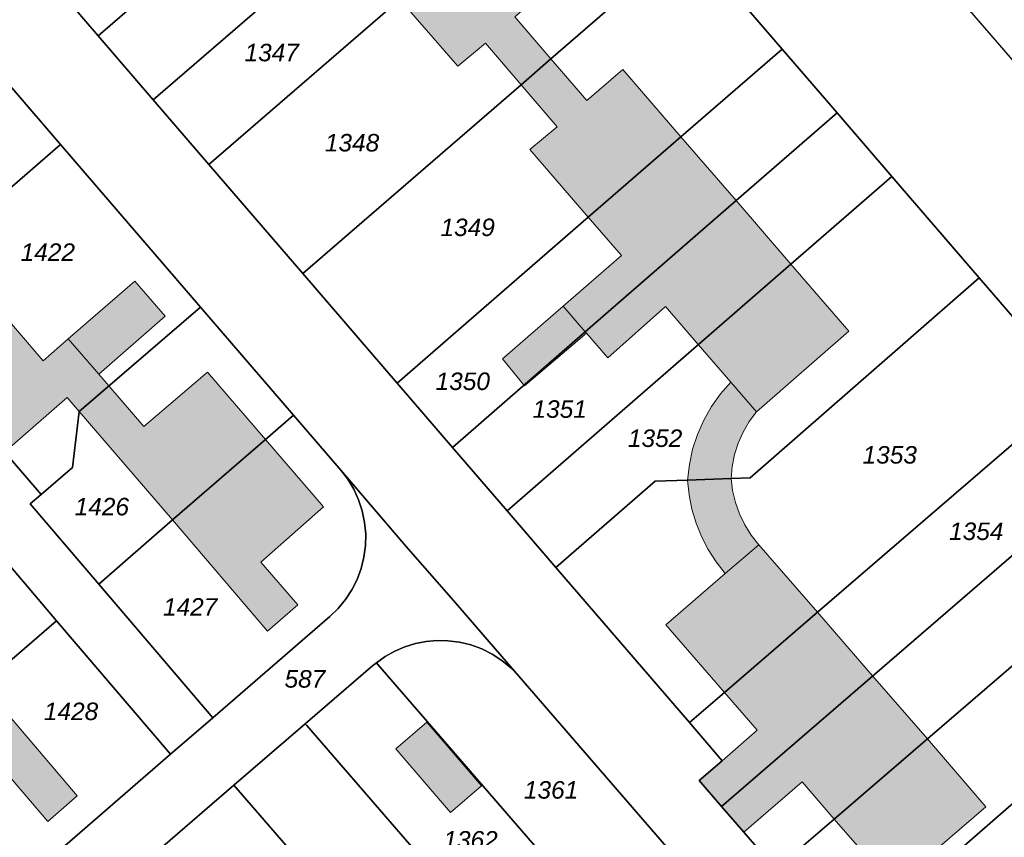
# Model space of a CAD drawing. Header units: metres. Extents: x 32338650 to 32340431, y 5701793 to 5703325.
# Tile 247 of 256: x 32339962 to 32340032, y 5702588 to 5702646. Entities that reach past the tile are written whole.
import ezdxf

# ---------------------------------------------------------------- set-up
doc = ezdxf.new("R2010")
doc.units = ezdxf.units.M
doc.header["$LTSCALE"] = 0.1
for name, color, linetype, lineweight, true_color in [('LPB-BE-Flurstück_Grenze', 7, 'Continuous', 70, 0x004c99), ('LPB-BE-Flurstück_Nummer', 7, 'Continuous', 70, 0x004c99), ('LPB-BE-Gebäude', 7, 'Continuous', 70, 0x004c99), ('LPB-BE-Straße', 7, 'Continuous', 70, 0x004c99)]:
    doc.layers.add(name, color=color, linetype=linetype, lineweight=lineweight, true_color=true_color)
doc.styles.add('Arial (italic)', font='ariali.ttf')

msp = doc.modelspace()

# ---------------------------------------------------------------- hatches: boundary and pattern name
at = {"layer": 'LPB-BE-Gebäude', "linetype": 'Continuous', "lineweight": 0, "true_color": 0xc7c8ca}
for points in [[(32339993.003, 5702642.945), (32339994.961, 5702644.576), (32339997.512, 5702641.619), (32339999.65, 5702643.473), (32339997.08, 5702646.461), (32339999.633, 5702648.678), (32339995.486, 5702653.471), (32339988.837, 5702647.749), (32339993.003, 5702642.945)], [(32339993.003, 5702642.945), (32339994.961, 5702644.576), (32339997.512, 5702641.619), (32339999.65, 5702643.473), (32339997.08, 5702646.461), (32339999.633, 5702648.678), (32339995.486, 5702653.471), (32339988.837, 5702647.749), (32339993.003, 5702642.945)], [(32339998.143, 5702636.99), (32340002.308, 5702632.156), (32340008.938, 5702637.898), (32340004.782, 5702642.712), (32340002.209, 5702640.486), (32339999.65, 5702643.473), (32339997.512, 5702641.619), (32340000.091, 5702638.621), (32339998.143, 5702636.99)], [(32339998.143, 5702636.99), (32340002.308, 5702632.156), (32340008.938, 5702637.898), (32340004.782, 5702642.712), (32340002.209, 5702640.486), (32339999.65, 5702643.473), (32339997.512, 5702641.619), (32340000.091, 5702638.621), (32339998.143, 5702636.99)], [(32340002.093, 5702623.968), (32340012.885, 5702633.343), (32340008.938, 5702637.898), (32340002.308, 5702632.156), (32340004.688, 5702629.426), (32340000.518, 5702625.814), (32340002.093, 5702623.968)], [(32340002.093, 5702623.968), (32340012.885, 5702633.343), (32340008.938, 5702637.898), (32340002.308, 5702632.156), (32340004.688, 5702629.426), (32340000.518, 5702625.814), (32340002.093, 5702623.968)], [(32340002.093, 5702623.968), (32340002.199, 5702623.874), (32340003.719, 5702622.12), (32340007.841, 5702625.774), (32340010.172, 5702623.067), (32340016.792, 5702628.81), (32340012.885, 5702633.343), (32340002.093, 5702623.968)], [(32340002.093, 5702623.968), (32340002.199, 5702623.874), (32340003.719, 5702622.12), (32340007.841, 5702625.774), (32340010.172, 5702623.067), (32340016.792, 5702628.81), (32340012.885, 5702633.343), (32340002.093, 5702623.968)], [(32340010.172, 5702623.067), (32340012.494, 5702620.38), (32340014.329, 5702618.263), (32340020.939, 5702624.017), (32340016.792, 5702628.81), (32340010.172, 5702623.067)], [(32340010.172, 5702623.067), (32340012.494, 5702620.38), (32340014.329, 5702618.263), (32340020.939, 5702624.017), (32340016.792, 5702628.81), (32340010.172, 5702623.067)], [(32339967.354, 5702620.939), (32339972.077, 5702625.079), (32339969.908, 5702627.6), (32339965.166, 5702623.471), (32339967.354, 5702620.939)], [(32339967.354, 5702620.939), (32339972.077, 5702625.079), (32339969.908, 5702627.6), (32339965.166, 5702623.471), (32339967.354, 5702620.939)], [(32339954.879, 5702622.032), (32339960.611, 5702615.382), (32339965.094, 5702619.281), (32339965.944, 5702618.285), (32339968.061, 5702620.12), (32339967.354, 5702620.939), (32339965.166, 5702623.471), (32339963.37, 5702621.903), (32339959.673, 5702626.188), (32339954.879, 5702622.032)], [(32339954.879, 5702622.032), (32339960.611, 5702615.382), (32339965.094, 5702619.281), (32339965.944, 5702618.285), (32339968.061, 5702620.12), (32339967.354, 5702620.939), (32339965.166, 5702623.471), (32339963.37, 5702621.903), (32339959.673, 5702626.188), (32339954.879, 5702622.032)], [(32339996.18, 5702622.049), (32339997.762, 5702620.113), (32340002.199, 5702623.874), (32340002.093, 5702623.968), (32340000.518, 5702625.814), (32339996.18, 5702622.049)], [(32339996.18, 5702622.049), (32339997.762, 5702620.113), (32340002.199, 5702623.874), (32340002.093, 5702623.968), (32340000.518, 5702625.814), (32339996.18, 5702622.049)], [(32339965.944, 5702618.285), (32339972.622, 5702610.536), (32339979.262, 5702616.288), (32339975.116, 5702621.101), (32339970.574, 5702617.215), (32339968.061, 5702620.12), (32339965.944, 5702618.285)], [(32339965.944, 5702618.285), (32339972.622, 5702610.536), (32339979.262, 5702616.288), (32339975.116, 5702621.101), (32339970.574, 5702617.215), (32339968.061, 5702620.12), (32339965.944, 5702618.285)], [(32340009.415, 5702613.381), (32340012.522, 5702613.494), (32340012.601, 5702614.355), (32340012.773, 5702615.202), (32340013.035, 5702616.026), (32340013.385, 5702616.817), (32340013.818, 5702617.566), (32340014.329, 5702618.263), (32340012.494, 5702620.38), (32340011.76, 5702619.541), (32340011.114, 5702618.631), (32340010.564, 5702617.661), (32340010.115, 5702616.641), (32340009.772, 5702615.58), (32340009.538, 5702614.489), (32340009.415, 5702613.381)], [(32340009.415, 5702613.381), (32340012.522, 5702613.494), (32340012.601, 5702614.355), (32340012.773, 5702615.202), (32340013.035, 5702616.026), (32340013.385, 5702616.817), (32340013.818, 5702617.566), (32340014.329, 5702618.263), (32340012.494, 5702620.38), (32340011.76, 5702619.541), (32340011.114, 5702618.631), (32340010.564, 5702617.661), (32340010.115, 5702616.641), (32340009.772, 5702615.58), (32340009.538, 5702614.489), (32340009.415, 5702613.381)], [(32339972.622, 5702610.536), (32339979.392, 5702602.602), (32339981.56, 5702604.475), (32339978.923, 5702607.525), (32339983.408, 5702611.464), (32339979.262, 5702616.288), (32339972.622, 5702610.536)], [(32339972.622, 5702610.536), (32339979.392, 5702602.602), (32339981.56, 5702604.475), (32339978.923, 5702607.525), (32339983.408, 5702611.464), (32339979.262, 5702616.288), (32339972.622, 5702610.536)], [(32340009.415, 5702613.381), (32340009.518, 5702612.341), (32340009.719, 5702611.315), (32340010.016, 5702610.312), (32340010.407, 5702609.343), (32340010.889, 5702608.415), (32340011.456, 5702607.536), (32340012.104, 5702606.716), (32340014.49, 5702608.769), (32340013.954, 5702609.451), (32340013.495, 5702610.188), (32340013.118, 5702610.97), (32340012.828, 5702611.788), (32340012.629, 5702612.633), (32340012.522, 5702613.494), (32340009.415, 5702613.381)], [(32340009.415, 5702613.381), (32340009.518, 5702612.341), (32340009.719, 5702611.315), (32340010.016, 5702610.312), (32340010.407, 5702609.343), (32340010.889, 5702608.415), (32340011.456, 5702607.536), (32340012.104, 5702606.716), (32340014.49, 5702608.769), (32340013.954, 5702609.451), (32340013.495, 5702610.188), (32340013.118, 5702610.97), (32340012.828, 5702611.788), (32340012.629, 5702612.633), (32340012.522, 5702613.494), (32340009.415, 5702613.381)], [(32340007.851, 5702603.047), (32340012.037, 5702598.222), (32340018.686, 5702603.944), (32340014.49, 5702608.769), (32340012.104, 5702606.716), (32340007.851, 5702603.047)], [(32340007.851, 5702603.047), (32340012.037, 5702598.222), (32340018.686, 5702603.944), (32340014.49, 5702608.769), (32340012.104, 5702606.716), (32340007.851, 5702603.047)], [(32340010.237, 5702591.921), (32340011.833, 5702590.084), (32340022.623, 5702599.409), (32340018.686, 5702603.944), (32340012.037, 5702598.222), (32340014.387, 5702595.514), (32340011.877, 5702593.345), (32340010.237, 5702591.921)], [(32340010.237, 5702591.921), (32340011.833, 5702590.084), (32340022.623, 5702599.409), (32340018.686, 5702603.944), (32340012.037, 5702598.222), (32340014.387, 5702595.514), (32340011.877, 5702593.345), (32340010.237, 5702591.921)], [(32340011.833, 5702590.084), (32340013.429, 5702588.238), (32340017.589, 5702591.83), (32340019.892, 5702589.174), (32340026.541, 5702594.895), (32340022.623, 5702599.409), (32340011.833, 5702590.084)], [(32340011.833, 5702590.084), (32340013.429, 5702588.238), (32340017.589, 5702591.83), (32340019.892, 5702589.174), (32340026.541, 5702594.895), (32340022.623, 5702599.409), (32340011.833, 5702590.084)], [(32339959.04, 5702598.764), (32339952.42, 5702593.031), (32339956.564, 5702588.157), (32339961.078, 5702592.075), (32339963.704, 5702589.005), (32339965.81, 5702590.83), (32339959.04, 5702598.764)], [(32339959.04, 5702598.764), (32339952.42, 5702593.031), (32339956.564, 5702588.157), (32339961.078, 5702592.075), (32339963.704, 5702589.005), (32339965.81, 5702590.83), (32339959.04, 5702598.764)], [(32339994.689, 5702591.539), (32339990.783, 5702596.103), (32339988.559, 5702594.183), (32339992.47, 5702589.655), (32339994.689, 5702591.539)], [(32339994.689, 5702591.539), (32339990.783, 5702596.103), (32339988.559, 5702594.183), (32339992.47, 5702589.655), (32339994.689, 5702591.539)], [(32340017.749, 5702578.884), (32340019.917, 5702580.746), (32340030.726, 5702590.06), (32340026.541, 5702594.895), (32340019.892, 5702589.174), (32340022.357, 5702586.33), (32340018.187, 5702582.739), (32340016.01, 5702580.896), (32340017.749, 5702578.884)], [(32340017.749, 5702578.884), (32340019.917, 5702580.746), (32340030.726, 5702590.06), (32340026.541, 5702594.895), (32340019.892, 5702589.174), (32340022.357, 5702586.33), (32340018.187, 5702582.739), (32340016.01, 5702580.896), (32340017.749, 5702578.884)]]:
    msp.add_hatch(color=9, dxfattribs=at).paths.add_polyline_path(points)

# ---------------------------------------------------------------- linework, layer by layer
at = {"layer": 'LPB-BE-Flurstück_Grenze', "color": 253, "linetype": 'Continuous', "lineweight": 25, "true_color": 0xadadad, "transparency": 33554687, "flags": 128}
for points in [[(32339965.949, 5702654.802), (32339965.455, 5702654.315), (32339965.029, 5702653.767), (32339964.678, 5702653.169), (32339964.408, 5702652.53), (32339964.224, 5702651.861), (32339964.129, 5702651.174), (32339964.122, 5702650.481), (32339964.205, 5702649.793), (32339964.377, 5702649.121), (32339964.635, 5702648.478), (32339964.976, 5702647.874), (32339965.392, 5702647.32), (32339967.303, 5702645.1), (32339987.594, 5702662.601), (32339989.119, 5702663.92), (32339994.866, 5702668.878), (32339990.357, 5702674.117), (32339989.654, 5702674.098), (32339988.96, 5702673.981), (32339988.29, 5702673.767), (32339987.656, 5702673.462), (32339987.072, 5702673.07), (32339965.949, 5702654.802)], [(32339965.949, 5702654.802), (32339965.455, 5702654.315), (32339965.029, 5702653.767), (32339964.678, 5702653.169), (32339964.408, 5702652.53), (32339964.224, 5702651.861), (32339964.129, 5702651.174), (32339964.122, 5702650.481), (32339964.205, 5702649.793), (32339964.377, 5702649.121), (32339964.635, 5702648.478), (32339964.976, 5702647.874), (32339965.392, 5702647.32), (32339967.303, 5702645.1), (32339987.594, 5702662.601), (32339989.119, 5702663.92), (32339994.866, 5702668.878), (32339990.357, 5702674.117), (32339989.654, 5702674.098), (32339988.96, 5702673.981), (32339988.29, 5702673.767), (32339987.656, 5702673.462), (32339987.072, 5702673.07), (32339965.949, 5702654.802)], [(32339967.303, 5702645.1), (32339971.239, 5702640.535), (32339980.711, 5702648.723), (32339998.783, 5702664.334), (32339994.866, 5702668.878), (32339989.119, 5702663.92), (32339987.594, 5702662.601), (32339967.303, 5702645.1)], [(32339967.303, 5702645.1), (32339971.239, 5702640.535), (32339980.711, 5702648.723), (32339998.783, 5702664.334), (32339994.866, 5702668.878), (32339989.119, 5702663.92), (32339987.594, 5702662.601), (32339967.303, 5702645.1)], [(32339971.239, 5702640.535), (32339975.203, 5702635.929), (32339995.486, 5702653.471), (32340002.738, 5702659.749), (32339998.783, 5702664.334), (32339980.711, 5702648.723), (32339971.239, 5702640.535)], [(32339971.239, 5702640.535), (32339975.203, 5702635.929), (32339995.486, 5702653.471), (32340002.738, 5702659.749), (32339998.783, 5702664.334), (32339980.711, 5702648.723), (32339971.239, 5702640.535)], [(32339995.486, 5702653.471), (32339975.203, 5702635.929), (32339981.929, 5702628.128), (32339997.512, 5702641.619), (32339999.65, 5702643.473), (32340009.444, 5702651.958), (32340002.738, 5702659.749), (32339995.486, 5702653.471)], [(32339995.486, 5702653.471), (32339975.203, 5702635.929), (32339981.929, 5702628.128), (32339997.512, 5702641.619), (32339999.65, 5702643.473), (32340009.444, 5702651.958), (32340002.738, 5702659.749), (32339995.486, 5702653.471)], [(32339981.929, 5702628.128), (32339988.654, 5702620.306), (32340002.308, 5702632.156), (32340008.938, 5702637.898), (32340016.16, 5702644.167), (32340009.444, 5702651.958), (32339999.65, 5702643.473), (32339997.512, 5702641.619), (32339981.929, 5702628.128)], [(32339981.929, 5702628.128), (32339988.654, 5702620.306), (32340002.308, 5702632.156), (32340008.938, 5702637.898), (32340016.16, 5702644.167), (32340009.444, 5702651.958), (32339999.65, 5702643.473), (32339997.512, 5702641.619), (32339981.929, 5702628.128)], [(32340009.444, 5702651.958), (32340016.16, 5702644.167), (32340020.087, 5702639.613), (32340023.993, 5702635.07), (32340030.242, 5702627.829), (32340037.139, 5702619.82)], [(32340009.444, 5702651.958), (32340016.16, 5702644.167), (32340020.087, 5702639.613), (32340023.993, 5702635.07), (32340030.242, 5702627.829), (32340037.139, 5702619.82)], [(32339954.057, 5702649.606), (32339957.965, 5702645.072), (32339964.604, 5702637.354), (32339974.605, 5702625.726), (32339981.254, 5702618.008), (32339984.626, 5702614.097), (32339989.45, 5702608.485), (32339992.528, 5702604.966), (32339997.363, 5702599.374), (32340010.511, 5702584.194), (32340014.476, 5702579.608), (32340016.01, 5702580.896), (32340018.187, 5702582.739), (32340015.722, 5702585.592), (32340013.429, 5702588.238), (32340011.833, 5702590.084), (32340010.237, 5702591.921)], [(32339954.057, 5702649.606), (32339957.965, 5702645.072), (32339964.604, 5702637.354), (32339974.605, 5702625.726), (32339981.254, 5702618.008), (32339984.626, 5702614.097), (32339989.45, 5702608.485), (32339992.528, 5702604.966), (32339997.363, 5702599.374), (32340010.511, 5702584.194), (32340014.476, 5702579.608), (32340016.01, 5702580.896), (32340018.187, 5702582.739), (32340015.722, 5702585.592), (32340013.429, 5702588.238), (32340011.833, 5702590.084), (32340010.237, 5702591.921)], [(32340032.793, 5702643.206), (32340028.198, 5702648.538)], [(32340032.793, 5702643.206), (32340028.198, 5702648.538)], [(32340010.237, 5702591.921), (32340011.877, 5702593.345), (32340009.536, 5702596.063), (32340000.003, 5702607.131), (32339996.516, 5702611.177), (32339992.609, 5702615.721), (32339988.654, 5702620.306), (32339981.929, 5702628.128), (32339975.203, 5702635.929), (32339971.239, 5702640.535), (32339967.303, 5702645.1), (32339965.392, 5702647.32)], [(32340010.237, 5702591.921), (32340011.877, 5702593.345), (32340009.536, 5702596.063), (32340000.003, 5702607.131), (32339996.516, 5702611.177), (32339992.609, 5702615.721), (32339988.654, 5702620.306), (32339981.929, 5702628.128), (32339975.203, 5702635.929), (32339971.239, 5702640.535), (32339967.303, 5702645.1), (32339965.392, 5702647.32)], [(32339927.147, 5702618.326), (32339933.776, 5702610.618), (32339946.809, 5702621.922), (32339949.029, 5702623.853), (32339950.689, 5702625.286), (32339951.488, 5702625.973), (32339964.604, 5702637.354), (32339957.965, 5702645.072), (32339945.855, 5702634.561), (32339927.147, 5702618.326)], [(32339927.147, 5702618.326), (32339933.776, 5702610.618), (32339946.809, 5702621.922), (32339949.029, 5702623.853), (32339950.689, 5702625.286), (32339951.488, 5702625.973), (32339964.604, 5702637.354), (32339957.965, 5702645.072), (32339945.855, 5702634.561), (32339927.147, 5702618.326)], [(32339988.654, 5702620.306), (32339992.609, 5702615.721), (32340002.093, 5702623.968), (32340012.885, 5702633.343), (32340020.087, 5702639.613), (32340016.16, 5702644.167), (32340008.938, 5702637.898), (32340002.308, 5702632.156), (32339988.654, 5702620.306)], [(32339988.654, 5702620.306), (32339992.609, 5702615.721), (32340002.093, 5702623.968), (32340012.885, 5702633.343), (32340020.087, 5702639.613), (32340016.16, 5702644.167), (32340008.938, 5702637.898), (32340002.308, 5702632.156), (32339988.654, 5702620.306)], [(32339992.609, 5702615.721), (32339996.516, 5702611.177), (32340016.792, 5702628.81), (32340023.993, 5702635.07), (32340020.087, 5702639.613), (32340012.885, 5702633.343), (32340002.093, 5702623.968), (32339992.609, 5702615.721)], [(32339992.609, 5702615.721), (32339996.516, 5702611.177), (32340016.792, 5702628.81), (32340023.993, 5702635.07), (32340020.087, 5702639.613), (32340012.885, 5702633.343), (32340002.093, 5702623.968), (32339992.609, 5702615.721)], [(32339954.879, 5702622.032), (32339963.219, 5702612.342), (32339965.46, 5702614.292), (32339965.944, 5702618.285), (32339974.605, 5702625.726), (32339964.604, 5702637.354), (32339951.488, 5702625.973), (32339954.879, 5702622.032)], [(32339954.879, 5702622.032), (32339963.219, 5702612.342), (32339965.46, 5702614.292), (32339965.944, 5702618.285), (32339974.605, 5702625.726), (32339964.604, 5702637.354), (32339951.488, 5702625.973), (32339954.879, 5702622.032)], [(32340023.993, 5702635.07), (32340016.792, 5702628.81), (32339996.516, 5702611.177), (32340000.003, 5702607.131), (32340007.1, 5702613.305), (32340009.415, 5702613.381), (32340012.522, 5702613.494), (32340013.875, 5702613.538), (32340030.242, 5702627.829), (32340023.993, 5702635.07)], [(32340023.993, 5702635.07), (32340016.792, 5702628.81), (32339996.516, 5702611.177), (32340000.003, 5702607.131), (32340007.1, 5702613.305), (32340009.415, 5702613.381), (32340012.522, 5702613.494), (32340013.875, 5702613.538), (32340030.242, 5702627.829), (32340023.993, 5702635.07)], [(32340000.003, 5702607.131), (32340009.536, 5702596.063), (32340012.037, 5702598.222), (32340018.686, 5702603.944), (32340037.139, 5702619.82), (32340030.242, 5702627.829), (32340013.875, 5702613.538), (32340012.522, 5702613.494), (32340009.415, 5702613.381), (32340007.1, 5702613.305), (32340000.003, 5702607.131)], [(32340000.003, 5702607.131), (32340009.536, 5702596.063), (32340012.037, 5702598.222), (32340018.686, 5702603.944), (32340037.139, 5702619.82), (32340030.242, 5702627.829), (32340013.875, 5702613.538), (32340012.522, 5702613.494), (32340009.415, 5702613.381), (32340007.1, 5702613.305), (32340000.003, 5702607.131)], [(32339946.809, 5702621.922), (32339950.137, 5702617.913), (32339950.324, 5702618.075), (32339958.684, 5702608.405), (32339959.442, 5702609.065), (32339964.331, 5702603.34), (32339972.467, 5702593.8), (32339975.486, 5702596.408), (32339967.34, 5702605.949), (32339962.451, 5702611.683), (32339963.219, 5702612.342), (32339954.879, 5702622.032), (32339951.488, 5702625.973), (32339950.689, 5702625.286), (32339949.029, 5702623.853), (32339946.809, 5702621.922)], [(32339946.809, 5702621.922), (32339950.137, 5702617.913), (32339950.324, 5702618.075), (32339958.684, 5702608.405), (32339959.442, 5702609.065), (32339964.331, 5702603.34), (32339972.467, 5702593.8), (32339975.486, 5702596.408), (32339967.34, 5702605.949), (32339962.451, 5702611.683), (32339963.219, 5702612.342), (32339954.879, 5702622.032), (32339951.488, 5702625.973), (32339950.689, 5702625.286), (32339949.029, 5702623.853), (32339946.809, 5702621.922)], [(32339962.451, 5702611.683), (32339967.34, 5702605.949), (32339972.622, 5702610.536), (32339979.262, 5702616.288), (32339981.254, 5702618.008), (32339974.605, 5702625.726), (32339965.944, 5702618.285), (32339965.46, 5702614.292), (32339963.219, 5702612.342), (32339962.451, 5702611.683)], [(32339962.451, 5702611.683), (32339967.34, 5702605.949), (32339972.622, 5702610.536), (32339979.262, 5702616.288), (32339981.254, 5702618.008), (32339974.605, 5702625.726), (32339965.944, 5702618.285), (32339965.46, 5702614.292), (32339963.219, 5702612.342), (32339962.451, 5702611.683)], [(32340010.237, 5702591.921), (32340011.833, 5702590.084), (32340041.056, 5702615.286), (32340037.139, 5702619.82), (32340018.686, 5702603.944), (32340012.037, 5702598.222), (32340009.536, 5702596.063), (32340011.877, 5702593.345), (32340010.237, 5702591.921)], [(32340010.237, 5702591.921), (32340011.833, 5702590.084), (32340041.056, 5702615.286), (32340037.139, 5702619.82), (32340018.686, 5702603.944), (32340012.037, 5702598.222), (32340009.536, 5702596.063), (32340011.877, 5702593.345), (32340010.237, 5702591.921)], [(32339967.34, 5702605.949), (32339975.486, 5702596.408), (32339983.858, 5702603.64), (32339984.454, 5702604.217), (32339984.982, 5702604.857), (32339985.434, 5702605.552), (32339985.806, 5702606.293), (32339986.093, 5702607.072), (32339986.291, 5702607.877), (32339986.397, 5702608.7), (32339986.414, 5702609.532), (32339986.337, 5702610.361), (32339986.168, 5702611.176), (32339985.908, 5702611.967), (32339985.562, 5702612.723), (32339985.132, 5702613.437), (32339984.626, 5702614.097), (32339981.254, 5702618.008), (32339979.262, 5702616.288), (32339972.622, 5702610.536), (32339967.34, 5702605.949)], [(32339967.34, 5702605.949), (32339975.486, 5702596.408), (32339983.858, 5702603.64), (32339984.454, 5702604.217), (32339984.982, 5702604.857), (32339985.434, 5702605.552), (32339985.806, 5702606.293), (32339986.093, 5702607.072), (32339986.291, 5702607.877), (32339986.397, 5702608.7), (32339986.414, 5702609.532), (32339986.337, 5702610.361), (32339986.168, 5702611.176), (32339985.908, 5702611.967), (32339985.562, 5702612.723), (32339985.132, 5702613.437), (32339984.626, 5702614.097), (32339981.254, 5702618.008), (32339979.262, 5702616.288), (32339972.622, 5702610.536), (32339967.34, 5702605.949)], [(32340011.833, 5702590.084), (32340013.429, 5702588.238), (32340015.722, 5702585.592), (32340019.892, 5702589.174), (32340026.541, 5702594.895), (32340044.973, 5702610.742), (32340041.056, 5702615.286), (32340011.833, 5702590.084)], [(32340011.833, 5702590.084), (32340013.429, 5702588.238), (32340015.722, 5702585.592), (32340019.892, 5702589.174), (32340026.541, 5702594.895), (32340044.973, 5702610.742), (32340041.056, 5702615.286), (32340011.833, 5702590.084)], [(32339971.917, 5702587.217), (32339977, 5702591.592), (32339982.093, 5702595.987), (32339986.917, 5702600.132), (32339987.002, 5702600.2), (32339987.088, 5702600.266), (32339987.175, 5702600.332), (32339987.813, 5702600.785), (32339988.496, 5702601.168), (32339989.215, 5702601.477), (32339989.963, 5702601.708), (32339990.731, 5702601.858), (32339991.51, 5702601.927), (32339992.293, 5702601.913), (32339993.117, 5702601.807), (32339993.924, 5702601.61), (32339994.704, 5702601.324), (32339995.447, 5702600.952), (32339996.143, 5702600.499), (32339996.785, 5702599.971), (32339997.363, 5702599.374), (32339992.528, 5702604.966), (32339989.45, 5702608.485), (32339984.626, 5702614.097), (32339985.132, 5702613.437), (32339985.562, 5702612.723), (32339985.908, 5702611.967), (32339986.168, 5702611.176), (32339986.337, 5702610.361), (32339986.414, 5702609.532), (32339986.397, 5702608.7), (32339986.291, 5702607.877), (32339986.093, 5702607.072), (32339985.806, 5702606.293), (32339985.434, 5702605.552), (32339984.982, 5702604.857), (32339984.454, 5702604.217), (32339983.858, 5702603.64), (32339975.486, 5702596.408), (32339972.467, 5702593.8), (32339964.021, 5702586.49)], [(32339971.917, 5702587.217), (32339977, 5702591.592), (32339982.093, 5702595.987), (32339986.917, 5702600.132), (32339987.002, 5702600.2), (32339987.088, 5702600.266), (32339987.175, 5702600.332), (32339987.813, 5702600.785), (32339988.496, 5702601.168), (32339989.215, 5702601.477), (32339989.963, 5702601.708), (32339990.731, 5702601.858), (32339991.51, 5702601.927), (32339992.293, 5702601.913), (32339993.117, 5702601.807), (32339993.924, 5702601.61), (32339994.704, 5702601.324), (32339995.447, 5702600.952), (32339996.143, 5702600.499), (32339996.785, 5702599.971), (32339997.363, 5702599.374), (32339992.528, 5702604.966), (32339989.45, 5702608.485), (32339984.626, 5702614.097), (32339985.132, 5702613.437), (32339985.562, 5702612.723), (32339985.908, 5702611.967), (32339986.168, 5702611.176), (32339986.337, 5702610.361), (32339986.414, 5702609.532), (32339986.397, 5702608.7), (32339986.291, 5702607.877), (32339986.093, 5702607.072), (32339985.806, 5702606.293), (32339985.434, 5702605.552), (32339984.982, 5702604.857), (32339984.454, 5702604.217), (32339983.858, 5702603.64), (32339975.486, 5702596.408), (32339972.467, 5702593.8), (32339964.021, 5702586.49)], [(32340046.826, 5702608.585), (32340044.973, 5702610.742), (32340026.541, 5702594.895), (32340019.892, 5702589.174), (32340015.722, 5702585.592), (32340018.187, 5702582.739), (32340019.917, 5702580.746), (32340020.681, 5702579.864), (32340046.386, 5702602.258), (32340046.801, 5702602.672), (32340047.159, 5702603.136), (32340047.453, 5702603.642), (32340047.679, 5702604.182), (32340047.833, 5702604.748), (32340047.913, 5702605.328), (32340047.915, 5702605.915), (32340047.841, 5702606.497), (32340047.692, 5702607.064), (32340047.47, 5702607.607), (32340047.18, 5702608.117), (32340046.826, 5702608.585)], [(32340046.826, 5702608.585), (32340044.973, 5702610.742), (32340026.541, 5702594.895), (32340019.892, 5702589.174), (32340015.722, 5702585.592), (32340018.187, 5702582.739), (32340019.917, 5702580.746), (32340020.681, 5702579.864), (32340046.386, 5702602.258), (32340046.801, 5702602.672), (32340047.159, 5702603.136), (32340047.453, 5702603.642), (32340047.679, 5702604.182), (32340047.833, 5702604.748), (32340047.913, 5702605.328), (32340047.915, 5702605.915), (32340047.841, 5702606.497), (32340047.692, 5702607.064), (32340047.47, 5702607.607), (32340047.18, 5702608.117), (32340046.826, 5702608.585)], [(32339943.739, 5702599.031), (32339950.388, 5702591.303), (32339964.331, 5702603.34), (32339959.442, 5702609.065), (32339958.684, 5702608.405), (32339956.443, 5702606.456), (32339952.394, 5702606.552), (32339943.739, 5702599.031)], [(32339943.739, 5702599.031), (32339950.388, 5702591.303), (32339964.331, 5702603.34), (32339959.442, 5702609.065), (32339958.684, 5702608.405), (32339956.443, 5702606.456), (32339952.394, 5702606.552), (32339943.739, 5702599.031)], [(32339950.388, 5702591.303), (32339953.874, 5702587.237), (32339954.435, 5702586.656), (32339955.057, 5702586.142), (32339955.734, 5702585.701), (32339956.455, 5702585.339), (32339957.212, 5702585.059), (32339957.996, 5702584.867), (32339958.797, 5702584.763), (32339959.603, 5702584.75), (32339960.405, 5702584.826), (32339961.194, 5702584.992), (32339961.959, 5702585.245), (32339962.692, 5702585.582), (32339963.382, 5702585.999), (32339964.021, 5702586.49), (32339972.467, 5702593.8), (32339964.331, 5702603.34), (32339950.388, 5702591.303)], [(32339950.388, 5702591.303), (32339953.874, 5702587.237), (32339954.435, 5702586.656), (32339955.057, 5702586.142), (32339955.734, 5702585.701), (32339956.455, 5702585.339), (32339957.212, 5702585.059), (32339957.996, 5702584.867), (32339958.797, 5702584.763), (32339959.603, 5702584.75), (32339960.405, 5702584.826), (32339961.194, 5702584.992), (32339961.959, 5702585.245), (32339962.692, 5702585.582), (32339963.382, 5702585.999), (32339964.021, 5702586.49), (32339972.467, 5702593.8), (32339964.331, 5702603.34), (32339950.388, 5702591.303)], [(32340046.386, 5702602.258), (32340020.681, 5702579.864), (32340019.917, 5702580.746), (32340017.749, 5702578.884), (32340018.533, 5702577.991), (32340011.694, 5702572.026), (32340006.64, 5702567.63), (32340001.576, 5702563.214), (32339996.522, 5702558.808), (32339991.478, 5702554.411), (32339984.609, 5702548.428), (32339983.633, 5702549.529), (32339981.456, 5702547.677), (32339982.43, 5702546.546), (32339971.679, 5702537.179), (32339953.023, 5702521.001)], [(32340046.386, 5702602.258), (32340020.681, 5702579.864), (32340019.917, 5702580.746), (32340017.749, 5702578.884), (32340018.533, 5702577.991), (32340011.694, 5702572.026), (32340006.64, 5702567.63), (32340001.576, 5702563.214), (32339996.522, 5702558.808), (32339991.478, 5702554.411), (32339984.609, 5702548.428), (32339983.633, 5702549.529), (32339981.456, 5702547.677), (32339982.43, 5702546.546), (32339971.679, 5702537.179), (32339953.023, 5702521.001)], [(32340010.511, 5702584.194), (32339997.363, 5702599.374), (32339996.785, 5702599.971), (32339996.143, 5702600.499), (32339995.447, 5702600.952), (32339994.704, 5702601.324), (32339993.924, 5702601.61), (32339993.117, 5702601.807), (32339992.293, 5702601.913), (32339991.51, 5702601.927), (32339990.731, 5702601.858), (32339989.963, 5702601.708), (32339989.215, 5702601.477), (32339988.496, 5702601.168), (32339987.813, 5702600.785), (32339987.175, 5702600.332), (32339987.283, 5702600.207), (32340011.694, 5702572.026), (32340018.533, 5702577.991), (32340017.749, 5702578.884), (32340016.01, 5702580.896), (32340014.476, 5702579.608), (32340010.511, 5702584.194)], [(32340010.511, 5702584.194), (32339997.363, 5702599.374), (32339996.785, 5702599.971), (32339996.143, 5702600.499), (32339995.447, 5702600.952), (32339994.704, 5702601.324), (32339993.924, 5702601.61), (32339993.117, 5702601.807), (32339992.293, 5702601.913), (32339991.51, 5702601.927), (32339990.731, 5702601.858), (32339989.963, 5702601.708), (32339989.215, 5702601.477), (32339988.496, 5702601.168), (32339987.813, 5702600.785), (32339987.175, 5702600.332), (32339987.283, 5702600.207), (32340011.694, 5702572.026), (32340018.533, 5702577.991), (32340017.749, 5702578.884), (32340016.01, 5702580.896), (32340014.476, 5702579.608), (32340010.511, 5702584.194)], [(32340011.694, 5702572.026), (32339987.283, 5702600.207), (32339987.175, 5702600.332), (32339987.088, 5702600.266), (32339987.002, 5702600.2), (32339986.917, 5702600.132), (32339982.093, 5702595.987), (32339982.214, 5702595.846), (32340006.64, 5702567.63), (32340011.694, 5702572.026)], [(32340011.694, 5702572.026), (32339987.283, 5702600.207), (32339987.175, 5702600.332), (32339987.088, 5702600.266), (32339987.002, 5702600.2), (32339986.917, 5702600.132), (32339982.093, 5702595.987), (32339982.214, 5702595.846), (32340006.64, 5702567.63), (32340011.694, 5702572.026)], [(32340006.64, 5702567.63), (32339982.214, 5702595.846), (32339982.093, 5702595.987), (32339977, 5702591.592), (32339989.374, 5702577.305), (32339991.38, 5702574.981), (32340001.576, 5702563.214), (32340006.64, 5702567.63)], [(32340006.64, 5702567.63), (32339982.214, 5702595.846), (32339982.093, 5702595.987), (32339977, 5702591.592), (32339989.374, 5702577.305), (32339991.38, 5702574.981), (32340001.576, 5702563.214), (32340006.64, 5702567.63)], [(32339971.917, 5702587.217), (32339972.051, 5702587.062), (32339989.881, 5702566.476), (32339996.522, 5702558.808), (32340001.576, 5702563.214), (32339991.38, 5702574.981), (32339989.374, 5702577.305), (32339977, 5702591.592), (32339971.917, 5702587.217)], [(32339971.917, 5702587.217), (32339972.051, 5702587.062), (32339989.881, 5702566.476), (32339996.522, 5702558.808), (32340001.576, 5702563.214), (32339991.38, 5702574.981), (32339989.374, 5702577.305), (32339977, 5702591.592), (32339971.917, 5702587.217)]]:
    msp.add_lwpolyline(points, dxfattribs=at)
at = {"layer": 'LPB-BE-Gebäude', "color": 7, "linetype": 'Continuous', "lineweight": 9, "flags": 128}
for points in [[(32339993.003, 5702642.945), (32339994.961, 5702644.576), (32339997.512, 5702641.619), (32339999.65, 5702643.473), (32339997.08, 5702646.461), (32339999.633, 5702648.678), (32339995.486, 5702653.471), (32339988.837, 5702647.749), (32339993.003, 5702642.945)], [(32339993.003, 5702642.945), (32339994.961, 5702644.576), (32339997.512, 5702641.619), (32339999.65, 5702643.473), (32339997.08, 5702646.461), (32339999.633, 5702648.678), (32339995.486, 5702653.471), (32339988.837, 5702647.749), (32339993.003, 5702642.945)], [(32339998.143, 5702636.99), (32340002.308, 5702632.156), (32340008.938, 5702637.898), (32340004.782, 5702642.712), (32340002.209, 5702640.486), (32339999.65, 5702643.473), (32339997.512, 5702641.619), (32340000.091, 5702638.621), (32339998.143, 5702636.99)], [(32339998.143, 5702636.99), (32340002.308, 5702632.156), (32340008.938, 5702637.898), (32340004.782, 5702642.712), (32340002.209, 5702640.486), (32339999.65, 5702643.473), (32339997.512, 5702641.619), (32340000.091, 5702638.621), (32339998.143, 5702636.99)], [(32340002.093, 5702623.968), (32340012.885, 5702633.343), (32340008.938, 5702637.898), (32340002.308, 5702632.156), (32340004.688, 5702629.426), (32340000.518, 5702625.814), (32340002.093, 5702623.968)], [(32340002.093, 5702623.968), (32340012.885, 5702633.343), (32340008.938, 5702637.898), (32340002.308, 5702632.156), (32340004.688, 5702629.426), (32340000.518, 5702625.814), (32340002.093, 5702623.968)], [(32340002.093, 5702623.968), (32340002.199, 5702623.874), (32340003.719, 5702622.12), (32340007.841, 5702625.774), (32340010.172, 5702623.067), (32340016.792, 5702628.81), (32340012.885, 5702633.343), (32340002.093, 5702623.968)], [(32340002.093, 5702623.968), (32340002.199, 5702623.874), (32340003.719, 5702622.12), (32340007.841, 5702625.774), (32340010.172, 5702623.067), (32340016.792, 5702628.81), (32340012.885, 5702633.343), (32340002.093, 5702623.968)], [(32340010.172, 5702623.067), (32340012.494, 5702620.38), (32340014.329, 5702618.263), (32340020.939, 5702624.017), (32340016.792, 5702628.81), (32340010.172, 5702623.067)], [(32340010.172, 5702623.067), (32340012.494, 5702620.38), (32340014.329, 5702618.263), (32340020.939, 5702624.017), (32340016.792, 5702628.81), (32340010.172, 5702623.067)], [(32339967.354, 5702620.939), (32339972.077, 5702625.079), (32339969.908, 5702627.6), (32339965.166, 5702623.471), (32339967.354, 5702620.939)], [(32339967.354, 5702620.939), (32339972.077, 5702625.079), (32339969.908, 5702627.6), (32339965.166, 5702623.471), (32339967.354, 5702620.939)], [(32339954.879, 5702622.032), (32339960.611, 5702615.382), (32339965.094, 5702619.281), (32339965.944, 5702618.285), (32339968.061, 5702620.12), (32339967.354, 5702620.939), (32339965.166, 5702623.471), (32339963.37, 5702621.903), (32339959.673, 5702626.188), (32339954.879, 5702622.032)], [(32339954.879, 5702622.032), (32339960.611, 5702615.382), (32339965.094, 5702619.281), (32339965.944, 5702618.285), (32339968.061, 5702620.12), (32339967.354, 5702620.939), (32339965.166, 5702623.471), (32339963.37, 5702621.903), (32339959.673, 5702626.188), (32339954.879, 5702622.032)], [(32339996.18, 5702622.049), (32339997.762, 5702620.113), (32340002.199, 5702623.874), (32340002.093, 5702623.968), (32340000.518, 5702625.814), (32339996.18, 5702622.049)], [(32339996.18, 5702622.049), (32339997.762, 5702620.113), (32340002.199, 5702623.874), (32340002.093, 5702623.968), (32340000.518, 5702625.814), (32339996.18, 5702622.049)], [(32339965.944, 5702618.285), (32339972.622, 5702610.536), (32339979.262, 5702616.288), (32339975.116, 5702621.101), (32339970.574, 5702617.215), (32339968.061, 5702620.12), (32339965.944, 5702618.285)], [(32339965.944, 5702618.285), (32339972.622, 5702610.536), (32339979.262, 5702616.288), (32339975.116, 5702621.101), (32339970.574, 5702617.215), (32339968.061, 5702620.12), (32339965.944, 5702618.285)], [(32340009.415, 5702613.381), (32340012.522, 5702613.494), (32340012.601, 5702614.355), (32340012.773, 5702615.202), (32340013.035, 5702616.026), (32340013.385, 5702616.817), (32340013.818, 5702617.566), (32340014.329, 5702618.263), (32340012.494, 5702620.38), (32340011.76, 5702619.541), (32340011.114, 5702618.631), (32340010.564, 5702617.661), (32340010.115, 5702616.641), (32340009.772, 5702615.58), (32340009.538, 5702614.489), (32340009.415, 5702613.381)], [(32340009.415, 5702613.381), (32340012.522, 5702613.494), (32340012.601, 5702614.355), (32340012.773, 5702615.202), (32340013.035, 5702616.026), (32340013.385, 5702616.817), (32340013.818, 5702617.566), (32340014.329, 5702618.263), (32340012.494, 5702620.38), (32340011.76, 5702619.541), (32340011.114, 5702618.631), (32340010.564, 5702617.661), (32340010.115, 5702616.641), (32340009.772, 5702615.58), (32340009.538, 5702614.489), (32340009.415, 5702613.381)], [(32339972.622, 5702610.536), (32339979.392, 5702602.602), (32339981.56, 5702604.475), (32339978.923, 5702607.525), (32339983.408, 5702611.464), (32339979.262, 5702616.288), (32339972.622, 5702610.536)], [(32339972.622, 5702610.536), (32339979.392, 5702602.602), (32339981.56, 5702604.475), (32339978.923, 5702607.525), (32339983.408, 5702611.464), (32339979.262, 5702616.288), (32339972.622, 5702610.536)], [(32340009.415, 5702613.381), (32340009.518, 5702612.341), (32340009.719, 5702611.315), (32340010.016, 5702610.312), (32340010.407, 5702609.343), (32340010.889, 5702608.415), (32340011.456, 5702607.536), (32340012.104, 5702606.716), (32340014.49, 5702608.769), (32340013.954, 5702609.451), (32340013.495, 5702610.188), (32340013.118, 5702610.97), (32340012.828, 5702611.788), (32340012.629, 5702612.633), (32340012.522, 5702613.494), (32340009.415, 5702613.381)], [(32340009.415, 5702613.381), (32340009.518, 5702612.341), (32340009.719, 5702611.315), (32340010.016, 5702610.312), (32340010.407, 5702609.343), (32340010.889, 5702608.415), (32340011.456, 5702607.536), (32340012.104, 5702606.716), (32340014.49, 5702608.769), (32340013.954, 5702609.451), (32340013.495, 5702610.188), (32340013.118, 5702610.97), (32340012.828, 5702611.788), (32340012.629, 5702612.633), (32340012.522, 5702613.494), (32340009.415, 5702613.381)], [(32340007.851, 5702603.047), (32340012.037, 5702598.222), (32340018.686, 5702603.944), (32340014.49, 5702608.769), (32340012.104, 5702606.716), (32340007.851, 5702603.047)], [(32340007.851, 5702603.047), (32340012.037, 5702598.222), (32340018.686, 5702603.944), (32340014.49, 5702608.769), (32340012.104, 5702606.716), (32340007.851, 5702603.047)], [(32340010.237, 5702591.921), (32340011.833, 5702590.084), (32340022.623, 5702599.409), (32340018.686, 5702603.944), (32340012.037, 5702598.222), (32340014.387, 5702595.514), (32340011.877, 5702593.345), (32340010.237, 5702591.921)], [(32340010.237, 5702591.921), (32340011.833, 5702590.084), (32340022.623, 5702599.409), (32340018.686, 5702603.944), (32340012.037, 5702598.222), (32340014.387, 5702595.514), (32340011.877, 5702593.345), (32340010.237, 5702591.921)], [(32340011.833, 5702590.084), (32340013.429, 5702588.238), (32340017.589, 5702591.83), (32340019.892, 5702589.174), (32340026.541, 5702594.895), (32340022.623, 5702599.409), (32340011.833, 5702590.084)], [(32340011.833, 5702590.084), (32340013.429, 5702588.238), (32340017.589, 5702591.83), (32340019.892, 5702589.174), (32340026.541, 5702594.895), (32340022.623, 5702599.409), (32340011.833, 5702590.084)], [(32339959.04, 5702598.764), (32339952.42, 5702593.031), (32339956.564, 5702588.157), (32339961.078, 5702592.075), (32339963.704, 5702589.005), (32339965.81, 5702590.83), (32339959.04, 5702598.764)], [(32339959.04, 5702598.764), (32339952.42, 5702593.031), (32339956.564, 5702588.157), (32339961.078, 5702592.075), (32339963.704, 5702589.005), (32339965.81, 5702590.83), (32339959.04, 5702598.764)], [(32339994.689, 5702591.539), (32339990.783, 5702596.103), (32339988.559, 5702594.183), (32339992.47, 5702589.655), (32339994.689, 5702591.539)], [(32339994.689, 5702591.539), (32339990.783, 5702596.103), (32339988.559, 5702594.183), (32339992.47, 5702589.655), (32339994.689, 5702591.539)], [(32340017.749, 5702578.884), (32340019.917, 5702580.746), (32340030.726, 5702590.06), (32340026.541, 5702594.895), (32340019.892, 5702589.174), (32340022.357, 5702586.33), (32340018.187, 5702582.739), (32340016.01, 5702580.896), (32340017.749, 5702578.884)], [(32340017.749, 5702578.884), (32340019.917, 5702580.746), (32340030.726, 5702590.06), (32340026.541, 5702594.895), (32340019.892, 5702589.174), (32340022.357, 5702586.33), (32340018.187, 5702582.739), (32340016.01, 5702580.896), (32340017.749, 5702578.884)]]:
    msp.add_lwpolyline(points, dxfattribs=at)
at = {"layer": 'LPB-BE-Straße', "color": 250, "linetype": 'Continuous', "lineweight": 25, "true_color": 0x333333, "transparency": 33554687, "flags": 128}
for points in [[(32340009.444, 5702651.958), (32340016.16, 5702644.167), (32340020.087, 5702639.613), (32340023.993, 5702635.07), (32340030.242, 5702627.829), (32340037.139, 5702619.82)], [(32340032.793, 5702643.206), (32340028.198, 5702648.538)], [(32340046.386, 5702602.258), (32340020.681, 5702579.864), (32340019.917, 5702580.746), (32340017.749, 5702578.884), (32340018.533, 5702577.991), (32340011.694, 5702572.026), (32340006.64, 5702567.63), (32340001.576, 5702563.214), (32339996.522, 5702558.808), (32339991.478, 5702554.411), (32339984.609, 5702548.428), (32339983.633, 5702549.529), (32339981.456, 5702547.677), (32339982.43, 5702546.546), (32339971.679, 5702537.179), (32339953.023, 5702521.001)]]:
    msp.add_lwpolyline(points, dxfattribs=at)

# ---------------------------------------------------------------- texts
at = {"layer": 'LPB-BE-Flurstück_Nummer', "color": 252, "true_color": 0x888888, "char_height": 1.25, "attachment_point": 2, "line_spacing_factor": 1.004016, "style": 'Arial (italic)'}
for s, insert, width in [('1347', (32339979.698, 5702644.54), 5.536875), ('1347', (32339979.698, 5702644.54), 5.536875), ('1348', (32339985.438, 5702638.1), 5.45625), ('1348', (32339985.438, 5702638.1), 5.45625), ('1349', (32339993.697, 5702632.057), 5.420625), ('1349', (32339993.697, 5702632.057), 5.420625), ('1422', (32339963.702, 5702630.285), 5.44875), ('1422', (32339963.702, 5702630.285), 5.44875), ('1350', (32339993.347, 5702621.064), 5.458125), ('1350', (32339993.347, 5702621.064), 5.458125), ('1351', (32340000.271, 5702619.079), 5.233125), ('1351', (32340000.271, 5702619.079), 5.233125), ('1352', (32340007.09, 5702616.998), 5.44875), ('1352', (32340007.09, 5702616.998), 5.44875), ('1353', (32340023.854, 5702615.81), 5.435625), ('1353', (32340023.854, 5702615.81), 5.435625), ('1426', (32339967.562, 5702612.113), 5.46375), ('1426', (32339967.562, 5702612.113), 5.46375), ('1354', (32340030.035, 5702610.353), 5.401875), ('1354', (32340030.035, 5702610.353), 5.401875), ('1427', (32339973.873, 5702604.949), 5.536875), ('1427', (32339973.873, 5702604.949), 5.536875), ('587', (32339982.069, 5702599.81), 4.288125), ('587', (32339982.069, 5702599.81), 4.288125), ('1428', (32339965.362, 5702597.493), 5.45625), ('1428', (32339965.362, 5702597.493), 5.45625), ('1361', (32339999.657, 5702591.883), 5.233125), ('1361', (32339999.657, 5702591.883), 5.233125), ('1362', (32339993.907, 5702588.316), 5.44875), ('1362', (32339993.907, 5702588.316), 5.44875)]:
    msp.add_mtext(s, dxfattribs=dict(at, insert=insert, width=width))

doc.saveas('drawing.dxf')
